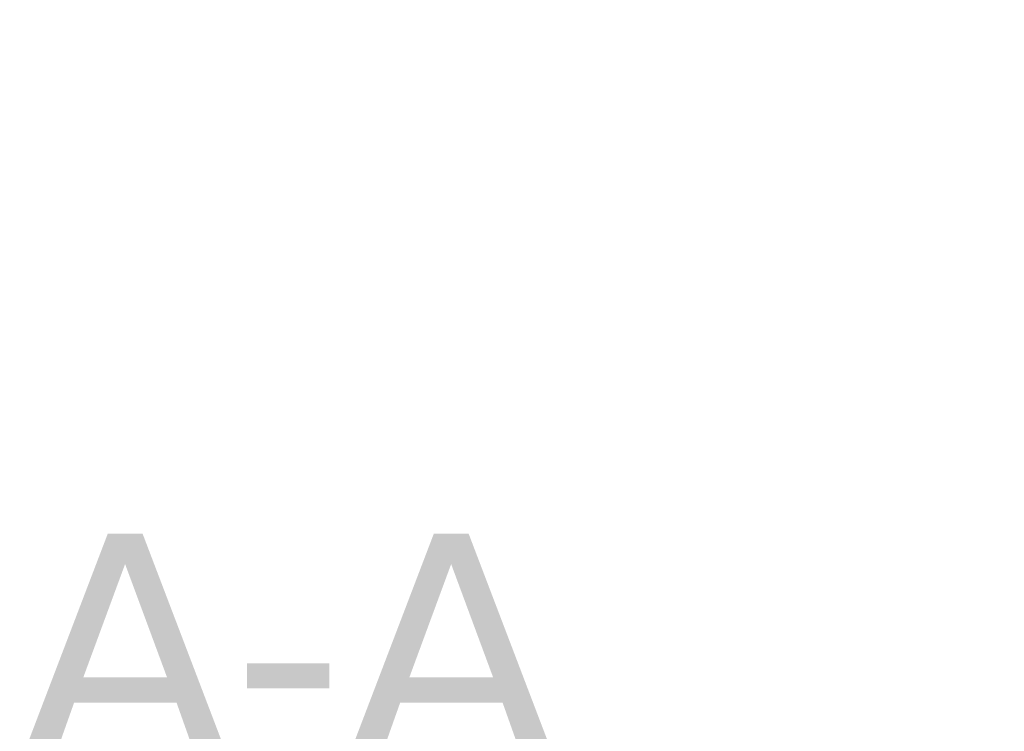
# Model space of a CAD drawing. Header units: millimetres. Extents: x -13710 to 13710, y -300 to 4365.
# Tile 9 of 16: x 1778 to 1940, y 3841 to 3958. Entities that reach past the tile are written whole.
import ezdxf

# ---------------------------------------------------------------- set-up
doc = ezdxf.new("R2010")
doc.units = ezdxf.units.MM
doc.header["$LTSCALE"] = 15
doc.layers.add('Bemaßung (ISO)', color=7, linetype='Continuous', lineweight=25)
doc.layers.add('Symbol (ISO)', color=7, linetype='Continuous', lineweight=25)
doc.styles.add('Notiztext (ISO)', font='verdana.ttf')
doc.dimstyles.new('wedi A-Kon_F&E', dxfattribs={"dimscale": 15, "dimtxt": 2.5, "dimasz": 4, "dimexe": 2, "dimexo": 0.8, "dimgap": 0.3, "dimtad": 1, "dimdec": 1, "dimrnd": 1e-08, "dimtxsty": 'Notiztext (ISO)', "dimcen": 0.09, "dimclrd": 7, "dimclre": 7, "dimclrt": 256, "dimadec": 0, "dimazin": 2, "dimtfac": 0.6, "dimtmove": 0, "dimatfit": 3, "dimfxl": 1, "dimtolj": 1, "dimlwd": -1, "dimlwe": -1, "dimarcsym": 0})

# ---------------------------------------------------------------- blocks, each defined once
blk = doc.blocks.new('*D34')
at = {"layer": 'Bemaßung (ISO)', "color": 7, "transparency": 16777216}
for p, q in [((2856.1, 4043.38), (2856.1, 4103.38)), ((1915.73, 3983.38), (2886.1, 3983.38)), ((2856.1, 3960.88), (2856.1, 3983.38)), ((2753.24, 3960.88), (2886.1, 3960.88)), ((2856.1, 3900.88), (2856.1, 3840.88))]:
    blk.add_line(p, q, dxfattribs=at)
for points in [[(2846.1, 4043.38), (2866.1, 4043.38), (2856.1, 3983.38)], [(2846.1, 3900.88), (2866.1, 3900.88), (2856.1, 3960.88)]]:
    blk.add_solid(points, dxfattribs=at)
at = {"layer": 'Defpoints', "color": 0, "transparency": 16777216}
for p in [(1903.73, 3983.38), (2856.1, 3983.38), (2741.24, 3960.88)]:
    blk.add_point(p, dxfattribs=at)
at = {"layer": 'Bemaßung (ISO)', "transparency": 16777216, "insert": (2802.54, 3856.98), "char_height": 37.5, "attachment_point": 1, "rotation": 90, "style": 'Notiztext (ISO)'}
blk.add_mtext('\\A1;22,5 [1]"', dxfattribs=at)

msp = doc.modelspace()

# ---------------------------------------------------------------- texts
at = {"layer": 'Symbol (ISO)', "insert": (1777.32, 3835.96), "char_height": 37.5, "attachment_point": 7, "style": 'Notiztext (ISO)'}
msp.add_mtext('A-A', dxfattribs=at)

# ---------------------------------------------------------------- dimensions: what is measured, and where the dimension line sits
at = {"layer": 'Bemaßung (ISO)', "color": 7}
dim = msp.add_linear_dim(base=(2856.1, 3983.38), p1=(2741.24, 3960.88), p2=(1903.73, 3983.38), angle=90, text='<>"', dimstyle='wedi A-Kon_F&E', override={"dimgap": 0.3, "dimdec": 1, "dimtol": 0, "dimlim": 0, "dimtp": 0, "dimtm": 0, "dimtdec": 2, "dimtofl": 1, "dimatfit": 1}, dxfattribs=at)
dim.commit()
dim.dimension.update_dxf_attribs({"geometry": '*D34', "text_midpoint": (2856.1, 3972.13), "dimtype": 160})

doc.saveas('drawing.dxf')
